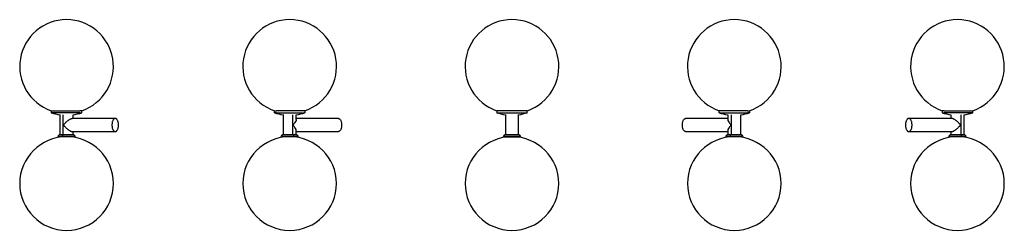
# Model space of a CAD drawing. Header units: inches. Extents: x -20.7 to 20.7, y -1.8 to 47.8.
import ezdxf

# ---------------------------------------------------------------- set-up
doc = ezdxf.new("R2010")
doc.units = ezdxf.units.IN
doc.header["$MEASUREMENT"] = 0

msp = doc.modelspace()

# ---------------------------------------------------------------- linework, layer by layer
at = {"color": 7, "linetype": 'Continuous', "lineweight": 25}
for p, q in [((-19.363, 3.26), (-19.363, 3.176)), ((-18.994, 3.097), (-18.994, 2.238)), ((-18.856, 2.244), (-18.856, 3.091)), ((-16.673, 2.933), (-18.48, 2.933)), ((-18.443, 2.933), (-18.443, 3.091)), ((-18.074, 3.176), (-18.074, 3.26)), ((-9.987, 3.26), (-9.987, 3.176)), ((-9.618, 3.097), (-9.618, 2.238)), ((-9.204, 2.244), (-9.204, 3.091)), ((-9.067, 2.895), (-9.067, 3.091)), ((-7.296, 2.933), (-9.067, 2.933)), ((-8.698, 3.176), (-8.698, 3.26)), ((-0.644, 3.26), (-0.644, 3.176)), ((-0.276, 3.097), (-0.276, 2.244)), ((0.276, 2.244), (0.276, 3.095)), ((0.644, 3.176), (0.644, 3.26)), ((9.067, 2.933), (7.296, 2.933)), ((8.698, 3.26), (8.698, 3.176)), ((9.067, 3.091), (9.067, 2.895)), ((9.204, 3.091), (9.204, 2.244)), ((9.618, 2.244), (9.618, 3.091)), ((9.987, 3.176), (9.987, 3.26)), ((18.48, 2.933), (16.673, 2.933)), ((18.074, 3.26), (18.074, 3.176)), ((18.443, 3.091), (18.443, 2.933)), ((18.856, 3.091), (18.856, 2.244)), ((18.994, 2.244), (18.994, 3.091)), ((19.363, 3.176), (19.363, 3.26)), ((-19.075, 2.186), (-19.08, 2.165)), ((-18.856, 2.165), (-18.886, 2.165)), ((-18.48, 2.382), (-16.673, 2.382)), ((-18.443, 2.244), (-18.443, 2.382)), ((-18.356, 2.165), (-18.362, 2.186)), ((-9.699, 2.186), (-9.704, 2.165)), ((-9.175, 2.165), (-9.204, 2.165)), ((-9.164, 2.186), (-9.161, 2.165)), ((-9.067, 2.238), (-9.067, 2.42)), ((-9.067, 2.382), (-7.296, 2.382)), ((-8.98, 2.165), (-8.986, 2.186)), ((-0.357, 2.186), (-0.362, 2.165)), ((0.362, 2.165), (0.357, 2.186)), ((7.296, 2.382), (9.067, 2.382)), ((8.986, 2.186), (8.98, 2.165)), ((9.067, 2.42), (9.067, 2.244)), ((9.204, 2.165), (9.175, 2.165)), ((9.704, 2.165), (9.699, 2.186)), ((16.673, 2.382), (18.48, 2.382)), ((18.362, 2.186), (18.356, 2.165)), ((18.443, 2.382), (18.443, 2.244)), ((18.886, 2.165), (18.856, 2.165)), ((19.08, 2.165), (19.075, 2.186))]:
    msp.add_line(p, q, dxfattribs=at)
for centre, radius, start, end in [((-18.718, 5.12), 1.969, 289.0303, 250.9689), ((-9.342, 5.12), 1.969, 289.0303, 250.9689), ((0, 5.12), 1.969, 289.1082, 250.8946), ((9.342, 5.12), 1.969, 289.0303, 250.9689), ((18.718, 5.12), 1.969, 289.0303, 250.9689), ((-18.718, 5.12), 2.047, 251.7262, 262.2443), ((-18.718, 5.12), 2.047, 277.7476, 288.2722), ((-9.342, 5.12), 2.047, 251.7262, 262.2443), ((-9.342, 5.12), 2.047, 277.7476, 288.2722), ((0, 5.12), 2.047, 251.652, 262.2443), ((0, 5.12), 2.047, 277.7476, 288.3471), ((9.342, 5.12), 2.047, 251.7262, 262.2443), ((9.342, 5.12), 2.047, 277.7476, 288.2722), ((18.718, 5.12), 2.047, 251.7262, 262.2443), ((18.718, 5.12), 2.047, 277.7476, 288.2722), ((-18.718, 0.197), 1.969, 90, 270), ((-18.718, 0.197), 1.969, 270, 90), ((-9.342, 0.197), 1.969, 90, 270), ((-9.342, 0.197), 1.969, 270, 90), ((0, 0.197), 1.969, 90, 270), ((0, 0.197), 1.969, 270, 90), ((9.342, 0.197), 1.969, 90, 270), ((9.342, 0.197), 1.969, 270, 90), ((18.718, 0.197), 1.969, 90, 270), ((18.718, 0.197), 1.969, 270, 90)]:
    msp.add_arc(centre, radius, start, end, dxfattribs=at)
for points, knots in [([(-19.36, 3.26), (-19.361, 3.26), (-19.364, 3.26), (-19.344, 3.26), (-19.3, 3.26), (-19.233, 3.26), (-19.147, 3.26), (-19.076, 3.26), (-19.041, 3.26)], [0, 0, 0, 0, 0.062647, 0.250118, 0.437588, 0.625059, 0.812529, 1, 1, 1, 1]), ([(-19.041, 3.176), (-19.076, 3.176), (-19.147, 3.176), (-19.233, 3.176), (-19.3, 3.176), (-19.344, 3.176), (-19.364, 3.176), (-19.361, 3.176), (-19.36, 3.176)], [0, 0, 0, 0, 0.187508, 0.375017, 0.562525, 0.750034, 0.937542, 1, 1, 1, 1]), ([(-19.041, 3.26), (-18.893, 3.26), (-18.717, 3.26), (-18.387, 3.26), (-18.246, 3.26), (-18.16, 3.26)], [0, 0, 0, 0, 0.5, 0.5, 1, 1, 1, 1]), ([(-18.16, 3.176), (-18.246, 3.176), (-18.387, 3.176), (-18.717, 3.176), (-18.893, 3.176), (-19.041, 3.176)], [0, 0, 0, 0, 0.5, 0.5, 1, 1, 1, 1]), ([(-18.856, 2.657), (-18.853, 2.661), (-18.847, 2.668), (-18.839, 2.677), (-18.83, 2.687), (-18.82, 2.698), (-18.802, 2.716), (-18.781, 2.738), (-18.746, 2.771), (-18.702, 2.81), (-18.648, 2.852), (-18.605, 2.882), (-18.573, 2.901), (-18.551, 2.912), (-18.53, 2.922), (-18.514, 2.927), (-18.502, 2.93), (-18.494, 2.932), (-18.487, 2.933), (-18.482, 2.933), (-18.48, 2.933)], [0, 0, 0, 0, 0.029623, 0.053849, 0.072678, 0.1109, 0.145005, 0.220463, 0.287248, 0.424184, 0.553992, 0.675617, 0.733922, 0.789341, 0.843858, 0.896501, 0.922651, 0.948578, 0.97434, 1, 1, 1, 1]), ([(-18.077, 3.26), (-18.077, 3.26), (-18.077, 3.26), (-18.104, 3.26), (-18.142, 3.26), (-18.16, 3.26)], [0, 0, 0, 0, 0.249875, 0.624937, 1, 1, 1, 1]), ([(-18.16, 3.176), (-18.142, 3.176), (-18.104, 3.176), (-18.077, 3.176), (-18.077, 3.176), (-18.077, 3.176)], [0, 0, 0, 0, 0.374967, 0.749933, 1, 1, 1, 1]), ([(-16.673, 2.933), (-16.675, 2.933), (-16.678, 2.933), (-16.684, 2.932), (-16.689, 2.931), (-16.694, 2.93), (-16.702, 2.927), (-16.713, 2.922), (-16.726, 2.912), (-16.738, 2.901), (-16.753, 2.882), (-16.771, 2.854), (-16.788, 2.812), (-16.801, 2.764), (-16.809, 2.712), (-16.811, 2.657), (-16.809, 2.603), (-16.801, 2.551), (-16.788, 2.503), (-16.771, 2.461), (-16.753, 2.433), (-16.738, 2.414), (-16.726, 2.402), (-16.713, 2.393), (-16.701, 2.387), (-16.691, 2.384), (-16.682, 2.382), (-16.676, 2.382), (-16.673, 2.382)], [0, 0, 0, 0, 0.012533, 0.025036, 0.03753, 0.050034, 0.062566, 0.093839, 0.125111, 0.156384, 0.187656, 0.250126, 0.312595, 0.375065, 0.437534, 0.500004, 0.562473, 0.624942, 0.687412, 0.749881, 0.812351, 0.843623, 0.874896, 0.906168, 0.937441, 0.958309, 0.979132, 1, 1, 1, 1]), ([(-16.673, 2.382), (-16.671, 2.382), (-16.667, 2.382), (-16.662, 2.383), (-16.656, 2.384), (-16.651, 2.385), (-16.643, 2.388), (-16.633, 2.393), (-16.62, 2.402), (-16.608, 2.414), (-16.592, 2.433), (-16.575, 2.461), (-16.557, 2.503), (-16.545, 2.551), (-16.537, 2.603), (-16.534, 2.657), (-16.537, 2.712), (-16.545, 2.764), (-16.557, 2.812), (-16.575, 2.854), (-16.592, 2.882), (-16.608, 2.901), (-16.62, 2.912), (-16.633, 2.922), (-16.644, 2.927), (-16.655, 2.931), (-16.664, 2.933), (-16.67, 2.933), (-16.673, 2.933)], [0, 0, 0, 0, 0.012533, 0.025036, 0.03753, 0.050034, 0.062566, 0.093839, 0.125111, 0.156384, 0.187656, 0.250126, 0.312595, 0.375065, 0.437534, 0.500004, 0.562473, 0.624942, 0.687412, 0.749881, 0.812351, 0.843623, 0.874896, 0.906168, 0.937441, 0.958309, 0.979132, 1, 1, 1, 1]), ([(-9.984, 3.26), (-9.984, 3.26), (-9.984, 3.26), (-9.957, 3.26), (-9.919, 3.26), (-9.9, 3.26)], [0, 0, 0, 0, 0.249764, 0.624882, 1, 1, 1, 1]), ([(-9.9, 3.176), (-9.919, 3.176), (-9.957, 3.176), (-9.984, 3.176), (-9.984, 3.176), (-9.984, 3.176)], [0, 0, 0, 0, 0.374967, 0.749933, 1, 1, 1, 1]), ([(-9.02, 3.26), (-9.168, 3.26), (-9.344, 3.26), (-9.674, 3.26), (-9.815, 3.26), (-9.9, 3.26)], [0, 0, 0, 0, 0.5, 0.5, 1, 1, 1, 1]), ([(-9.9, 3.176), (-9.815, 3.176), (-9.674, 3.176), (-9.344, 3.176), (-9.168, 3.176), (-9.02, 3.176)], [0, 0, 0, 0, 0.5, 0.5, 1, 1, 1, 1]), ([(-8.701, 3.26), (-8.7, 3.26), (-8.697, 3.26), (-8.717, 3.26), (-8.76, 3.26), (-8.828, 3.26), (-8.914, 3.26), (-8.985, 3.26), (-9.02, 3.26)], [0, 0, 0, 0, 0.062578, 0.250063, 0.437547, 0.625031, 0.812516, 1, 1, 1, 1]), ([(-9.02, 3.176), (-8.985, 3.176), (-8.914, 3.176), (-8.828, 3.176), (-8.76, 3.176), (-8.717, 3.176), (-8.697, 3.176), (-8.7, 3.176), (-8.701, 3.176)], [0, 0, 0, 0, 0.187508, 0.375017, 0.562525, 0.750034, 0.937542, 1, 1, 1, 1]), ([(-7.296, 2.933), (-7.295, 2.933), (-7.291, 2.933), (-7.286, 2.932), (-7.28, 2.931), (-7.275, 2.93), (-7.267, 2.927), (-7.256, 2.922), (-7.244, 2.912), (-7.231, 2.901), (-7.216, 2.882), (-7.198, 2.854), (-7.181, 2.812), (-7.168, 2.764), (-7.16, 2.712), (-7.158, 2.657), (-7.16, 2.603), (-7.168, 2.551), (-7.181, 2.503), (-7.198, 2.461), (-7.216, 2.433), (-7.231, 2.414), (-7.244, 2.402), (-7.256, 2.393), (-7.268, 2.387), (-7.278, 2.384), (-7.287, 2.382), (-7.293, 2.382), (-7.296, 2.382)], [0, 0, 0, 0, 0.0125326, 0.0250362, 0.0375301, 0.0500336, 0.0625662, 0.0938388, 0.1251114, 0.1563839, 0.1876565, 0.2501259, 0.3125953, 0.3750647, 0.4375342, 0.5000036, 0.562473, 0.6249424, 0.6874118, 0.7498812, 0.8123507, 0.8436232, 0.8748958, 0.9061683, 0.9374409, 0.9583089, 0.979132, 1, 1, 1, 1]), ([(0, 3.26), (-0.171, 3.26), (-0.335, 3.26), (-0.576, 3.26), (-0.644, 3.26), (-0.644, 3.26)], [0, 0, 0, 0, 0.5, 0.5, 1, 1, 1, 1]), ([(-0.644, 3.176), (-0.644, 3.176), (-0.576, 3.176), (-0.335, 3.176), (-0.171, 3.176), (0, 3.176)], [0, 0, 0, 0, 0.5, 0.5, 1, 1, 1, 1]), ([(0.644, 3.26), (0.644, 3.26), (0.576, 3.26), (0.335, 3.26), (0.171, 3.26), (0, 3.26)], [0, 0, 0, 0, 0.5, 0.5, 1, 1, 1, 1]), ([(0, 3.176), (0.171, 3.176), (0.335, 3.176), (0.576, 3.176), (0.644, 3.176), (0.644, 3.176)], [0, 0, 0, 0, 0.5, 0.5, 1, 1, 1, 1]), ([(7.296, 2.382), (7.295, 2.382), (7.291, 2.382), (7.286, 2.383), (7.28, 2.384), (7.275, 2.385), (7.267, 2.388), (7.256, 2.393), (7.244, 2.402), (7.231, 2.414), (7.216, 2.433), (7.198, 2.461), (7.181, 2.503), (7.168, 2.551), (7.16, 2.603), (7.158, 2.657), (7.16, 2.712), (7.168, 2.764), (7.181, 2.812), (7.198, 2.854), (7.216, 2.882), (7.231, 2.901), (7.244, 2.912), (7.256, 2.922), (7.268, 2.927), (7.278, 2.931), (7.287, 2.933), (7.293, 2.933), (7.296, 2.933)], [0, 0, 0, 0, 0.0125326, 0.0250362, 0.0375301, 0.0500336, 0.0625662, 0.0938388, 0.1251114, 0.1563839, 0.1876565, 0.2501259, 0.3125953, 0.3750647, 0.4375342, 0.5000036, 0.562473, 0.6249424, 0.6874118, 0.7498812, 0.8123507, 0.8436232, 0.8748958, 0.9061683, 0.9374409, 0.9583089, 0.979132, 1, 1, 1, 1]), ([(9.02, 3.26), (8.985, 3.26), (8.914, 3.26), (8.828, 3.26), (8.76, 3.26), (8.717, 3.26), (8.697, 3.26), (8.7, 3.26), (8.701, 3.26)], [0, 0, 0, 0, 0.187471, 0.374941, 0.562412, 0.749882, 0.937353, 1, 1, 1, 1]), ([(8.701, 3.176), (8.7, 3.176), (8.697, 3.176), (8.717, 3.176), (8.76, 3.176), (8.828, 3.176), (8.914, 3.176), (8.985, 3.176), (9.02, 3.176)], [0, 0, 0, 0, 0.062458, 0.249966, 0.437475, 0.624983, 0.812492, 1, 1, 1, 1]), ([(9.9, 3.26), (9.815, 3.26), (9.674, 3.26), (9.344, 3.26), (9.168, 3.26), (9.02, 3.26)], [0, 0, 0, 0, 0.5, 0.5, 1, 1, 1, 1]), ([(9.02, 3.176), (9.168, 3.176), (9.344, 3.176), (9.674, 3.176), (9.815, 3.176), (9.9, 3.176)], [0, 0, 0, 0, 0.5, 0.5, 1, 1, 1, 1]), ([(9.9, 3.26), (9.919, 3.26), (9.957, 3.26), (9.984, 3.26), (9.984, 3.26), (9.984, 3.26)], [0, 0, 0, 0, 0.375063, 0.750125, 1, 1, 1, 1]), ([(9.984, 3.176), (9.984, 3.176), (9.984, 3.176), (9.957, 3.176), (9.919, 3.176), (9.9, 3.176)], [0, 0, 0, 0, 0.250067, 0.625033, 1, 1, 1, 1]), ([(16.673, 2.933), (16.671, 2.933), (16.667, 2.933), (16.662, 2.932), (16.656, 2.931), (16.651, 2.93), (16.643, 2.927), (16.633, 2.922), (16.62, 2.912), (16.608, 2.901), (16.592, 2.882), (16.575, 2.854), (16.557, 2.812), (16.545, 2.764), (16.537, 2.712), (16.534, 2.657), (16.537, 2.603), (16.545, 2.551), (16.557, 2.503), (16.575, 2.461), (16.592, 2.433), (16.608, 2.414), (16.62, 2.402), (16.633, 2.393), (16.644, 2.387), (16.655, 2.384), (16.664, 2.382), (16.67, 2.382), (16.673, 2.382)], [0, 0, 0, 0, 0.012533, 0.025036, 0.03753, 0.050034, 0.062566, 0.093839, 0.125111, 0.156384, 0.187656, 0.250126, 0.312595, 0.375065, 0.437534, 0.500004, 0.562473, 0.624942, 0.687412, 0.749881, 0.812351, 0.843623, 0.874896, 0.906168, 0.937441, 0.958309, 0.979132, 1, 1, 1, 1]), ([(16.673, 2.382), (16.675, 2.382), (16.678, 2.382), (16.684, 2.383), (16.689, 2.384), (16.694, 2.385), (16.702, 2.388), (16.713, 2.393), (16.726, 2.402), (16.738, 2.414), (16.753, 2.433), (16.771, 2.461), (16.788, 2.503), (16.801, 2.551), (16.809, 2.603), (16.811, 2.657), (16.809, 2.712), (16.801, 2.764), (16.788, 2.812), (16.771, 2.854), (16.753, 2.882), (16.738, 2.901), (16.726, 2.912), (16.713, 2.922), (16.701, 2.927), (16.691, 2.931), (16.682, 2.933), (16.676, 2.933), (16.673, 2.933)], [0, 0, 0, 0, 0.012533, 0.025036, 0.03753, 0.050034, 0.062566, 0.093839, 0.125111, 0.156384, 0.187656, 0.250126, 0.312595, 0.375065, 0.437534, 0.500004, 0.562473, 0.624942, 0.687412, 0.749881, 0.812351, 0.843623, 0.874896, 0.906168, 0.937441, 0.958309, 0.979132, 1, 1, 1, 1]), ([(18.16, 3.26), (18.142, 3.26), (18.104, 3.26), (18.077, 3.26), (18.077, 3.26), (18.077, 3.26)], [0, 0, 0, 0, 0.375118, 0.750236, 1, 1, 1, 1]), ([(18.077, 3.176), (18.077, 3.176), (18.077, 3.176), (18.104, 3.176), (18.142, 3.176), (18.16, 3.176)], [0, 0, 0, 0, 0.250067, 0.625034, 1, 1, 1, 1]), ([(18.16, 3.26), (18.246, 3.26), (18.387, 3.26), (18.717, 3.26), (18.893, 3.26), (19.041, 3.26)], [0, 0, 0, 0, 0.5, 0.5, 1, 1, 1, 1]), ([(19.041, 3.176), (18.893, 3.176), (18.717, 3.176), (18.387, 3.176), (18.246, 3.176), (18.16, 3.176)], [0, 0, 0, 0, 0.5, 0.5, 1, 1, 1, 1]), ([(18.856, 2.657), (18.853, 2.661), (18.847, 2.668), (18.839, 2.677), (18.83, 2.687), (18.82, 2.698), (18.802, 2.716), (18.781, 2.738), (18.746, 2.771), (18.702, 2.81), (18.648, 2.852), (18.605, 2.882), (18.573, 2.901), (18.551, 2.912), (18.53, 2.922), (18.514, 2.927), (18.502, 2.93), (18.494, 2.932), (18.487, 2.933), (18.482, 2.933), (18.48, 2.933)], [0, 0, 0, 0, 0.029623, 0.053849, 0.072678, 0.1109, 0.145005, 0.220463, 0.287248, 0.424184, 0.553992, 0.675617, 0.733922, 0.789341, 0.843858, 0.896501, 0.922651, 0.948578, 0.97434, 1, 1, 1, 1]), ([(19.041, 3.26), (19.076, 3.26), (19.147, 3.26), (19.233, 3.26), (19.3, 3.26), (19.344, 3.26), (19.364, 3.26), (19.361, 3.26), (19.36, 3.26)], [0, 0, 0, 0, 0.187484, 0.374969, 0.562453, 0.749937, 0.937422, 1, 1, 1, 1]), ([(19.36, 3.176), (19.361, 3.176), (19.364, 3.176), (19.344, 3.176), (19.3, 3.176), (19.233, 3.176), (19.147, 3.176), (19.076, 3.176), (19.041, 3.176)], [0, 0, 0, 0, 0.062458, 0.249966, 0.437475, 0.624983, 0.812492, 1, 1, 1, 1]), ([(-18.856, 2.657), (-18.853, 2.654), (-18.847, 2.647), (-18.839, 2.638), (-18.83, 2.628), (-18.82, 2.617), (-18.802, 2.599), (-18.781, 2.577), (-18.746, 2.544), (-18.702, 2.505), (-18.648, 2.463), (-18.605, 2.433), (-18.573, 2.414), (-18.551, 2.403), (-18.53, 2.393), (-18.514, 2.388), (-18.502, 2.385), (-18.494, 2.383), (-18.487, 2.382), (-18.482, 2.382), (-18.48, 2.382)], [0, 0, 0, 0, 0.029623, 0.053849, 0.072678, 0.1109, 0.145005, 0.220463, 0.287248, 0.424184, 0.553992, 0.675617, 0.733922, 0.789341, 0.843858, 0.896501, 0.922651, 0.948578, 0.97434, 1, 1, 1, 1]), ([(-9.068, 2.895), (-9.067, 2.892), (-9.066, 2.881), (-9.079, 2.839), (-9.119, 2.762), (-9.175, 2.693), (-9.204, 2.657)], [0, 0, 0, 0, 0.053147, 0.224062, 0.597643, 1, 1, 1, 1]), ([(-9.068, 2.42), (-9.067, 2.423), (-9.066, 2.434), (-9.079, 2.476), (-9.119, 2.553), (-9.175, 2.622), (-9.204, 2.657)], [0, 0, 0, 0, 0.053147, 0.224062, 0.597643, 1, 1, 1, 1]), ([(9.068, 2.895), (9.067, 2.892), (9.066, 2.881), (9.079, 2.839), (9.119, 2.762), (9.175, 2.693), (9.204, 2.657)], [0, 0, 0, 0, 0.053147, 0.224062, 0.597643, 1, 1, 1, 1]), ([(9.204, 2.657), (9.175, 2.622), (9.119, 2.553), (9.079, 2.476), (9.066, 2.434), (9.067, 2.423), (9.068, 2.42)], [0, 0, 0, 0, 0.402357, 0.775938, 0.946853, 1, 1, 1, 1]), ([(18.48, 2.382), (18.481, 2.382), (18.484, 2.382), (18.489, 2.382), (18.494, 2.383), (18.5, 2.384), (18.505, 2.386), (18.515, 2.388), (18.53, 2.393), (18.551, 2.403), (18.573, 2.414), (18.605, 2.433), (18.648, 2.463), (18.702, 2.505), (18.746, 2.544), (18.781, 2.577), (18.802, 2.599), (18.82, 2.617), (18.831, 2.629), (18.844, 2.643), (18.852, 2.652), (18.856, 2.657)], [0, 0, 0, 0, 0.0171, 0.034236, 0.051428, 0.068692, 0.086046, 0.103509, 0.156152, 0.210668, 0.266087, 0.324391, 0.446015, 0.575823, 0.712757, 0.779541, 0.854998, 0.889103, 0.927325, 0.957591, 1, 1, 1, 1]), ([(-18.899, 2.165), (-18.919, 2.165), (-18.959, 2.165), (-19.007, 2.165), (-19.045, 2.165), (-19.07, 2.165), (-19.081, 2.165), (-19.079, 2.165), (-19.079, 2.165)], [0, 0, 0, 0, 0.187507, 0.375013, 0.56252, 0.750027, 0.937533, 1, 1, 1, 1]), ([(-18.999, 2.244), (-19.007, 2.243), (-19.024, 2.242), (-19.048, 2.229), (-19.066, 2.21), (-19.072, 2.194), (-19.075, 2.186)], [0, 0, 0, 0, 0.242984, 0.499646, 0.756487, 1, 1, 1, 1]), ([(-19.074, 2.186), (-19.073, 2.186), (-19.071, 2.186), (-19.043, 2.186), (-18.988, 2.186), (-18.925, 2.186), (-18.897, 2.186)], [0, 0, 0, 0, 0.185671, 0.386258, 0.729022, 1, 1, 1, 1]), ([(-18.859, 2.244), (-18.874, 2.244), (-18.89, 2.244), (-18.921, 2.244), (-18.937, 2.244), (-18.965, 2.244), (-18.978, 2.244), (-18.995, 2.244), (-19, 2.244), (-18.999, 2.244)], [0, 0, 0, 0, 0.25, 0.25, 0.5, 0.5, 0.75, 0.75, 1, 1, 1, 1]), ([(-18.358, 2.165), (-18.358, 2.165), (-18.358, 2.165), (-18.374, 2.165), (-18.403, 2.165), (-18.444, 2.165), (-18.497, 2.165), (-18.557, 2.165), (-18.624, 2.165), (-18.695, 2.165), (-18.766, 2.165), (-18.836, 2.165), (-18.878, 2.165), (-18.899, 2.165)], [0, 0, 0, 0, 0.062517, 0.156265, 0.250013, 0.343762, 0.43751, 0.531258, 0.625007, 0.718755, 0.812503, 0.906252, 1, 1, 1, 1]), ([(-18.897, 2.186), (-18.896, 2.193), (-18.894, 2.201), (-18.889, 2.216), (-18.886, 2.222), (-18.879, 2.233), (-18.875, 2.237), (-18.867, 2.243), (-18.863, 2.244), (-18.859, 2.244)], [0, 0, 0, 0, 0.25, 0.25, 0.5, 0.5, 0.75, 0.75, 1, 1, 1, 1]), ([(-18.897, 2.186), (-18.866, 2.186), (-18.797, 2.186), (-18.693, 2.186), (-18.6, 2.186), (-18.527, 2.186), (-18.46, 2.186), (-18.406, 2.186), (-18.373, 2.186), (-18.36, 2.186), (-18.363, 2.186), (-18.363, 2.186)], [0, 0, 0, 0, 0.135402, 0.306673, 0.406901, 0.515615, 0.630824, 0.749579, 0.868334, 0.983543, 1, 1, 1, 1]), ([(-18.438, 2.244), (-18.439, 2.244), (-18.444, 2.244), (-18.463, 2.244), (-18.477, 2.244), (-18.512, 2.244), (-18.533, 2.244), (-18.579, 2.244), (-18.603, 2.244), (-18.652, 2.244), (-18.676, 2.244), (-18.721, 2.244), (-18.743, 2.244), (-18.782, 2.244), (-18.8, 2.244), (-18.832, 2.244), (-18.846, 2.244), (-18.859, 2.244)], [0, 0, 0, 0, 0.125, 0.125, 0.25, 0.25, 0.375, 0.375, 0.5, 0.5, 0.625, 0.625, 0.75, 0.75, 0.875, 0.875, 1, 1, 1, 1]), ([(-18.362, 2.186), (-18.365, 2.194), (-18.371, 2.21), (-18.389, 2.229), (-18.412, 2.242), (-18.43, 2.243), (-18.438, 2.244)], [0, 0, 0, 0, 0.243513, 0.500354, 0.757016, 1, 1, 1, 1]), ([(-9.161, 2.165), (-9.182, 2.165), (-9.225, 2.165), (-9.295, 2.165), (-9.366, 2.165), (-9.436, 2.165), (-9.503, 2.165), (-9.564, 2.165), (-9.616, 2.165), (-9.658, 2.165), (-9.687, 2.165), (-9.703, 2.165), (-9.703, 2.165), (-9.703, 2.165)], [0, 0, 0, 0, 0.093748, 0.187497, 0.281245, 0.374993, 0.468742, 0.56249, 0.656238, 0.749987, 0.843735, 0.937483, 1, 1, 1, 1]), ([(-9.698, 2.186), (-9.698, 2.186), (-9.701, 2.186), (-9.687, 2.186), (-9.655, 2.186), (-9.601, 2.186), (-9.534, 2.186), (-9.46, 2.186), (-9.368, 2.186), (-9.264, 2.186), (-9.194, 2.186), (-9.164, 2.186)], [0, 0, 0, 0, 0.016457, 0.131666, 0.250421, 0.369176, 0.484385, 0.593099, 0.693327, 0.864598, 1, 1, 1, 1]), ([(-9.623, 2.244), (-9.631, 2.243), (-9.648, 2.242), (-9.671, 2.229), (-9.69, 2.21), (-9.696, 2.194), (-9.699, 2.186)], [0, 0, 0, 0, 0.242984, 0.499646, 0.756487, 1, 1, 1, 1]), ([(-9.202, 2.244), (-9.215, 2.244), (-9.229, 2.244), (-9.261, 2.244), (-9.279, 2.244), (-9.318, 2.244), (-9.339, 2.244), (-9.385, 2.244), (-9.409, 2.244), (-9.457, 2.244), (-9.482, 2.244), (-9.527, 2.244), (-9.548, 2.244), (-9.583, 2.244), (-9.597, 2.244), (-9.617, 2.244), (-9.622, 2.244), (-9.623, 2.244)], [0, 0, 0, 0, 0.125, 0.125, 0.25, 0.25, 0.375, 0.375, 0.5, 0.5, 0.625, 0.625, 0.75, 0.75, 0.875, 0.875, 1, 1, 1, 1]), ([(-9.164, 2.186), (-9.165, 2.193), (-9.167, 2.201), (-9.171, 2.216), (-9.174, 2.222), (-9.181, 2.233), (-9.185, 2.237), (-9.194, 2.243), (-9.198, 2.244), (-9.202, 2.244)], [0, 0, 0, 0, 0.25, 0.25, 0.5, 0.5, 0.75, 0.75, 1, 1, 1, 1]), ([(-9.062, 2.244), (-9.061, 2.244), (-9.066, 2.244), (-9.083, 2.244), (-9.096, 2.244), (-9.124, 2.244), (-9.139, 2.244), (-9.171, 2.244), (-9.187, 2.244), (-9.202, 2.244)], [0, 0, 0, 0, 0.25, 0.25, 0.5, 0.5, 0.75, 0.75, 1, 1, 1, 1]), ([(-9.164, 2.186), (-9.136, 2.186), (-9.073, 2.186), (-9.018, 2.186), (-8.989, 2.186), (-8.988, 2.186), (-8.987, 2.186)], [0, 0, 0, 0, 0.270977, 0.61374, 0.814326, 1, 1, 1, 1]), ([(-8.982, 2.165), (-8.981, 2.165), (-8.98, 2.165), (-8.991, 2.165), (-9.015, 2.165), (-9.053, 2.165), (-9.102, 2.165), (-9.141, 2.165), (-9.161, 2.165)], [0, 0, 0, 0, 0.062467, 0.249973, 0.43748, 0.624987, 0.812493, 1, 1, 1, 1]), ([(-8.986, 2.186), (-8.988, 2.194), (-8.994, 2.21), (-9.013, 2.229), (-9.036, 2.242), (-9.053, 2.243), (-9.062, 2.244)], [0, 0, 0, 0, 0.243513, 0.500354, 0.757016, 1, 1, 1, 1]), ([(-0.362, 2.165), (-0.362, 2.165), (-0.362, 2.165), (-0.361, 2.165), (-0.36, 2.165), (-0.359, 2.165), (-0.357, 2.165), (-0.354, 2.165), (-0.347, 2.165), (-0.335, 2.165), (-0.32, 2.165), (-0.295, 2.165), (-0.258, 2.165), (-0.202, 2.165), (-0.139, 2.165), (-0.071, 2.165), (0, 2.165), (0.071, 2.165), (0.139, 2.165), (0.202, 2.165), (0.258, 2.165), (0.295, 2.165), (0.32, 2.165), (0.335, 2.165), (0.347, 2.165), (0.355, 2.165), (0.359, 2.165), (0.362, 2.165), (0.362, 2.165), (0.362, 2.165)], [0, 0, 0, 0, 0.010447, 0.020871, 0.031284, 0.041697, 0.052121, 0.062567, 0.09384, 0.125112, 0.156385, 0.187657, 0.250127, 0.312596, 0.375066, 0.437535, 0.500004, 0.562474, 0.624943, 0.687412, 0.749882, 0.812351, 0.843623, 0.874896, 0.906168, 0.937441, 0.958309, 0.979132, 1, 1, 1, 1]), ([(-0.281, 2.244), (-0.289, 2.244), (-0.297, 2.243), (-0.313, 2.237), (-0.321, 2.233), (-0.336, 2.222), (-0.342, 2.216), (-0.351, 2.201), (-0.355, 2.193), (-0.357, 2.186)], [0, 0, 0, 0, 0.25, 0.25, 0.5, 0.5, 0.75, 0.75, 1, 1, 1, 1]), ([(-0.357, 2.186), (-0.357, 2.186), (-0.356, 2.186), (-0.351, 2.186), (-0.348, 2.186), (-0.337, 2.186), (-0.33, 2.186), (-0.311, 2.186), (-0.3, 2.186), (-0.271, 2.186), (-0.254, 2.186), (-0.215, 2.186), (-0.192, 2.186), (-0.143, 2.186), (-0.116, 2.186), (-0.059, 2.186), (-0.03, 2.186), (0.03, 2.186), (0.059, 2.186), (0.116, 2.186), (0.143, 2.186), (0.192, 2.186), (0.215, 2.186), (0.254, 2.186), (0.271, 2.186), (0.3, 2.186), (0.311, 2.186), (0.33, 2.186), (0.337, 2.186), (0.348, 2.186), (0.351, 2.186), (0.356, 2.186), (0.357, 2.186), (0.357, 2.186)], [0, 0, 0, 0, 0.0625, 0.0625, 0.125, 0.125, 0.1875, 0.1875, 0.25, 0.25, 0.3125, 0.3125, 0.375, 0.375, 0.4375, 0.4375, 0.5, 0.5, 0.5625, 0.5625, 0.625, 0.625, 0.6875, 0.6875, 0.75, 0.75, 0.8125, 0.8125, 0.875, 0.875, 0.9375, 0.9375, 1, 1, 1, 1]), ([(0.281, 2.244), (0.281, 2.244), (0.278, 2.244), (0.265, 2.244), (0.26, 2.244), (0.245, 2.244), (0.236, 2.244), (0.213, 2.244), (0.2, 2.244), (0.169, 2.244), (0.151, 2.244), (0.113, 2.244), (0.091, 2.244), (0.047, 2.244), (0.023, 2.244), (-0.023, 2.244), (-0.047, 2.244), (-0.091, 2.244), (-0.113, 2.244), (-0.151, 2.244), (-0.169, 2.244), (-0.2, 2.244), (-0.213, 2.244), (-0.236, 2.244), (-0.245, 2.244), (-0.26, 2.244), (-0.265, 2.244), (-0.278, 2.244), (-0.281, 2.244), (-0.281, 2.244)], [0, 0, 0, 0, 0.125, 0.125, 0.1875, 0.1875, 0.25, 0.25, 0.3125, 0.3125, 0.375, 0.375, 0.4375, 0.4375, 0.5, 0.5, 0.5625, 0.5625, 0.625, 0.625, 0.6875, 0.6875, 0.75, 0.75, 0.8125, 0.8125, 0.875, 0.875, 1, 1, 1, 1]), ([(0.357, 2.186), (0.355, 2.193), (0.351, 2.201), (0.342, 2.216), (0.336, 2.222), (0.321, 2.233), (0.313, 2.237), (0.297, 2.243), (0.289, 2.244), (0.281, 2.244)], [0, 0, 0, 0, 0.25, 0.25, 0.5, 0.5, 0.75, 0.75, 1, 1, 1, 1]), ([(9.161, 2.165), (9.141, 2.165), (9.102, 2.165), (9.053, 2.165), (9.015, 2.165), (8.991, 2.165), (8.98, 2.165), (8.981, 2.165), (8.982, 2.165)], [0, 0, 0, 0, 0.1875067, 0.3750134, 0.5625201, 0.7500268, 0.9375335, 1, 1, 1, 1]), ([(9.062, 2.244), (9.053, 2.243), (9.036, 2.242), (9.013, 2.229), (8.994, 2.21), (8.988, 2.194), (8.986, 2.186)], [0, 0, 0, 0, 0.2429843, 0.4996461, 0.7564871, 1, 1, 1, 1]), ([(8.987, 2.186), (8.988, 2.186), (8.989, 2.186), (9.018, 2.186), (9.073, 2.186), (9.136, 2.186), (9.164, 2.186)], [0, 0, 0, 0, 0.185674, 0.38626, 0.729023, 1, 1, 1, 1]), ([(9.202, 2.244), (9.187, 2.244), (9.171, 2.244), (9.139, 2.244), (9.124, 2.244), (9.096, 2.244), (9.083, 2.244), (9.066, 2.244), (9.061, 2.244), (9.062, 2.244)], [0, 0, 0, 0, 0.25, 0.25, 0.5, 0.5, 0.75, 0.75, 1, 1, 1, 1]), ([(9.703, 2.165), (9.703, 2.165), (9.703, 2.165), (9.687, 2.165), (9.658, 2.165), (9.616, 2.165), (9.564, 2.165), (9.503, 2.165), (9.436, 2.165), (9.366, 2.165), (9.295, 2.165), (9.225, 2.165), (9.182, 2.165), (9.161, 2.165)], [0, 0, 0, 0, 0.062517, 0.156265, 0.250013, 0.343762, 0.43751, 0.531258, 0.625007, 0.718755, 0.812503, 0.906252, 1, 1, 1, 1]), ([(9.202, 2.244), (9.198, 2.244), (9.194, 2.243), (9.185, 2.237), (9.181, 2.233), (9.174, 2.222), (9.171, 2.216), (9.167, 2.201), (9.165, 2.193), (9.164, 2.186)], [0, 0, 0, 0, 0.25, 0.25, 0.5, 0.5, 0.75, 0.75, 1, 1, 1, 1]), ([(9.164, 2.186), (9.194, 2.186), (9.264, 2.186), (9.368, 2.186), (9.46, 2.186), (9.534, 2.186), (9.601, 2.186), (9.655, 2.186), (9.687, 2.186), (9.701, 2.186), (9.698, 2.186), (9.698, 2.186)], [0, 0, 0, 0, 0.135402, 0.306673, 0.406901, 0.515615, 0.630824, 0.749579, 0.868334, 0.983543, 1, 1, 1, 1]), ([(9.623, 2.244), (9.622, 2.244), (9.617, 2.244), (9.597, 2.244), (9.583, 2.244), (9.548, 2.244), (9.527, 2.244), (9.482, 2.244), (9.457, 2.244), (9.409, 2.244), (9.385, 2.244), (9.339, 2.244), (9.318, 2.244), (9.279, 2.244), (9.261, 2.244), (9.229, 2.244), (9.215, 2.244), (9.202, 2.244)], [0, 0, 0, 0, 0.125, 0.125, 0.25, 0.25, 0.375, 0.375, 0.5, 0.5, 0.625, 0.625, 0.75, 0.75, 0.875, 0.875, 1, 1, 1, 1]), ([(9.699, 2.186), (9.696, 2.194), (9.69, 2.21), (9.671, 2.229), (9.648, 2.242), (9.631, 2.243), (9.623, 2.244)], [0, 0, 0, 0, 0.243513, 0.500354, 0.757016, 1, 1, 1, 1]), ([(18.899, 2.165), (18.878, 2.165), (18.836, 2.165), (18.766, 2.165), (18.695, 2.165), (18.624, 2.165), (18.557, 2.165), (18.497, 2.165), (18.444, 2.165), (18.403, 2.165), (18.374, 2.165), (18.358, 2.165), (18.358, 2.165), (18.358, 2.165)], [0, 0, 0, 0, 0.0937483, 0.1874967, 0.281245, 0.3749933, 0.4687416, 0.56249, 0.6562383, 0.7499866, 0.8437349, 0.9374833, 1, 1, 1, 1]), ([(18.363, 2.186), (18.363, 2.186), (18.36, 2.186), (18.373, 2.186), (18.406, 2.186), (18.46, 2.186), (18.527, 2.186), (18.6, 2.186), (18.693, 2.186), (18.797, 2.186), (18.866, 2.186), (18.897, 2.186)], [0, 0, 0, 0, 0.016457, 0.131666, 0.250421, 0.369176, 0.484385, 0.593099, 0.693327, 0.864598, 1, 1, 1, 1]), ([(18.438, 2.244), (18.43, 2.243), (18.412, 2.242), (18.389, 2.229), (18.371, 2.21), (18.365, 2.194), (18.362, 2.186)], [0, 0, 0, 0, 0.242984, 0.499646, 0.756487, 1, 1, 1, 1]), ([(18.859, 2.244), (18.846, 2.244), (18.832, 2.244), (18.8, 2.244), (18.782, 2.244), (18.743, 2.244), (18.721, 2.244), (18.676, 2.244), (18.652, 2.244), (18.603, 2.244), (18.579, 2.244), (18.533, 2.244), (18.512, 2.244), (18.477, 2.244), (18.463, 2.244), (18.444, 2.244), (18.439, 2.244), (18.438, 2.244)], [0, 0, 0, 0, 0.125, 0.125, 0.25, 0.25, 0.375, 0.375, 0.5, 0.5, 0.625, 0.625, 0.75, 0.75, 0.875, 0.875, 1, 1, 1, 1]), ([(18.859, 2.244), (18.863, 2.244), (18.867, 2.243), (18.875, 2.237), (18.879, 2.233), (18.886, 2.222), (18.889, 2.216), (18.894, 2.201), (18.896, 2.193), (18.897, 2.186)], [0, 0, 0, 0, 0.25, 0.25, 0.5, 0.5, 0.75, 0.75, 1, 1, 1, 1]), ([(18.999, 2.244), (19, 2.244), (18.995, 2.244), (18.978, 2.244), (18.965, 2.244), (18.937, 2.244), (18.921, 2.244), (18.89, 2.244), (18.874, 2.244), (18.859, 2.244)], [0, 0, 0, 0, 0.25, 0.25, 0.5, 0.5, 0.75, 0.75, 1, 1, 1, 1]), ([(18.897, 2.186), (18.925, 2.186), (18.988, 2.186), (19.043, 2.186), (19.071, 2.186), (19.073, 2.186), (19.074, 2.186)], [0, 0, 0, 0, 0.270978, 0.613742, 0.814329, 1, 1, 1, 1]), ([(19.079, 2.165), (19.079, 2.165), (19.081, 2.165), (19.07, 2.165), (19.045, 2.165), (19.007, 2.165), (18.959, 2.165), (18.919, 2.165), (18.899, 2.165)], [0, 0, 0, 0, 0.0624665, 0.2499732, 0.4374799, 0.6249866, 0.8124933, 1, 1, 1, 1]), ([(19.075, 2.186), (19.072, 2.194), (19.066, 2.21), (19.048, 2.229), (19.024, 2.242), (19.007, 2.243), (18.999, 2.244)], [0, 0, 0, 0, 0.243513, 0.500354, 0.757016, 1, 1, 1, 1])]:
    msp.add_open_spline(points, degree=3, knots=knots, dxfattribs=at)

doc.saveas('drawing.dxf')
